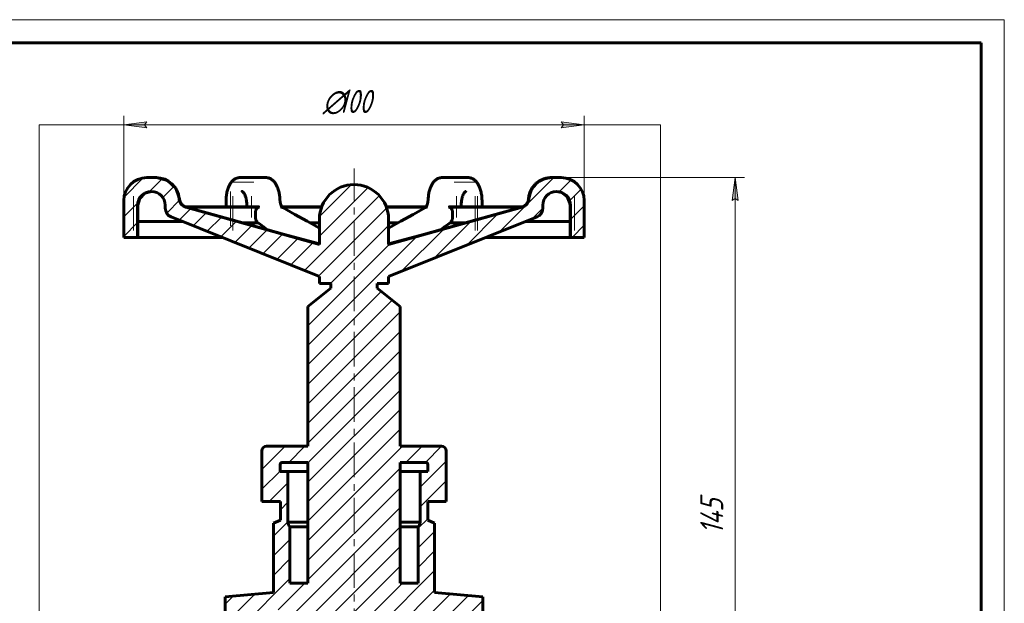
# Model space of a CAD drawing. Header units: millimetres. Extents: x 0 to 420, y 0 to 297.
# Tile 7 of 7: x 206 to 420, y 170 to 297. Entities that reach past the tile are written whole.
import ezdxf

# ---------------------------------------------------------------- set-up
doc = ezdxf.new("R2010")
doc.units = ezdxf.units.MM
for name, pattern in [('K5LT_AXLED', [12, 7.5, -1.5, 1.5, -1.5]), ('K5LT_BASIC', [0]), ('K5LT_THIN', [0]), ('K5LT_THIN_INCLUDED_TO_HATCHING', [0])]:
    doc.linetypes.add(name, pattern=pattern)
doc.layers.add('Системный слой', color=7, linetype='Continuous')
doc.layers.add('Системный слой (1)', color=7, linetype='Continuous', true_color=0x6c6c6c)
doc.styles.add('KDIMTEXTSTYLE', font='GOST_AU.SHX', dxfattribs={"width": 0.96, "oblique": 15, "height": 5})
doc.styles.add('KTEXTSTYLE', font='GOST_AU.SHX', dxfattribs={"width": 0.96, "height": 5})
doc.dimstyles.new('KDIMSTYLE (1.00)', dxfattribs={"dimtxt": 5, "dimasz": 1, "dimexe": 2, "dimexo": 0, "dimgap": 1, "dimtad": 1, "dimtxsty": 'KDIMTEXTSTYLE', "dimsah": 1, "dimcen": 0, "dimdle": 1, "dimadec": 0, "dimazin": 0, "dimtfac": 0.667, "dimtmove": 0, "dimatfit": 3, "dimfxl": 1, "dimtvp": 1, "dimtolj": 1, "dimtzin": 0, "dimarcsym": 0})

# ---------------------------------------------------------------- blocks, each defined once
blk = doc.blocks.new('U41')
at = {"layer": 'Системный слой (1)', "color": 150, "linetype": 'K5LT_BASIC', "lineweight": 60, "true_color": 0x0080ff}
for p, q in [((235.85, 262.73), (238.25, 262.12)), ((238.25, 262.12), (240.06, 260.45)), ((240.06, 260.45), (240.85, 258.1))]:
    blk.add_line(p, q, dxfattribs=at)
blk = doc.blocks.new('U42')
at = {"layer": 'Системный слой (1)', "color": 150, "linetype": 'K5LT_BASIC', "lineweight": 60, "true_color": 0x0080ff}
for p, q in [((264.38, 187.92), (268.75, 187.92)), ((288.75, 187.92), (293.11, 187.92))]:
    blk.add_line(p, q, dxfattribs=at)
blk = doc.blocks.new('U43')
at = {"layer": 'Системный слой (1)', "color": 150, "linetype": 'K5LT_BASIC', "lineweight": 60, "true_color": 0x0080ff}
for p, q in [((271.71, 256.32), (262.85, 256.32)), ((294.64, 256.32), (285.79, 256.32))]:
    blk.add_line(p, q, dxfattribs=at)
blk = doc.blocks.new('U45')
at = {"layer": 'Системный слой (1)', "color": 150, "linetype": 'K5LT_BASIC', "lineweight": 60, "true_color": 0x0080ff}
for p, q in [((265.92, 254.74), (263.25, 256.22)), ((268.58, 253.26), (265.92, 254.74)), ((271.25, 251.78), (268.58, 253.26))]:
    blk.add_line(p, q, dxfattribs=at)
blk = doc.blocks.new('U46')
at = {"layer": 'Системный слой (1)', "color": 150, "linetype": 'K5LT_BASIC', "lineweight": 60, "true_color": 0x0080ff}
for p, q in [((264.38, 198.92), (268.75, 198.92)), ((288.75, 198.92), (293.11, 198.92))]:
    blk.add_line(p, q, dxfattribs=at)
blk = doc.blocks.new('U47')
at = {"layer": 'Системный слой (1)', "color": 150, "linetype": 'K5LT_BASIC', "lineweight": 60, "true_color": 0x0080ff}
for p, q in [((258.4, 252.56), (257.74, 253.09)), ((259.06, 252.03), (258.4, 252.56)), ((259.72, 251.5), (259.06, 252.03))]:
    blk.add_line(p, q, dxfattribs=at)
blk = doc.blocks.new('U48')
at = {"layer": 'Системный слой (1)', "color": 150, "linetype": 'K5LT_BASIC', "lineweight": 60, "true_color": 0x0080ff}
for p, q in [((298.43, 252.03), (299.09, 252.56)), ((299.09, 252.56), (299.75, 253.09)), ((297.77, 251.5), (298.43, 252.03))]:
    blk.add_line(p, q, dxfattribs=at)
blk = doc.blocks.new('U49')
at = {"layer": 'Системный слой (1)', "color": 150, "linetype": 'K5LT_BASIC', "lineweight": 60, "true_color": 0x0080ff}
for p, q in [((262.97, 256.42), (271.75, 256.42)), ((285.75, 256.42), (294.52, 256.42))]:
    blk.add_line(p, q, dxfattribs=at)
blk = doc.blocks.new('U50')
at = {"layer": 'Системный слой (1)', "color": 150, "linetype": 'K5LT_BASIC', "lineweight": 60, "true_color": 0x0080ff}
for p, q in [((262.71, 257.4), (262.64, 258.07)), ((262.86, 256.83), (262.71, 257.4)), ((263.06, 256.42), (262.86, 256.83))]:
    blk.add_line(p, q, dxfattribs=at)
blk = doc.blocks.new('U52')
at = {"layer": 'Системный слой (1)', "color": 150, "linetype": 'K5LT_BASIC', "lineweight": 60, "true_color": 0x0080ff}
for p, q in [((288.91, 253.26), (291.58, 254.74)), ((291.58, 254.74), (294.24, 256.22)), ((286.25, 251.78), (288.91, 253.26))]:
    blk.add_line(p, q, dxfattribs=at)
blk = doc.blocks.new('U53')
at = {"layer": 'Системный слой (1)', "color": 150, "linetype": 'K5LT_BASIC', "lineweight": 60, "true_color": 0x0080ff}
for p, q in [((269.17, 252.93), (271.25, 252.93)), ((286.25, 252.93), (288.33, 252.93))]:
    blk.add_line(p, q, dxfattribs=at)
blk = doc.blocks.new('U54')
at = {"layer": 'Системный слой (1)', "color": 150, "linetype": 'K5LT_BASIC', "lineweight": 60, "true_color": 0x0080ff}
for p, q in [((264.81, 186.91), (268.75, 186.91)), ((288.75, 186.91), (292.68, 186.91))]:
    blk.add_line(p, q, dxfattribs=at)
blk = doc.blocks.new('U55')
at = {"layer": 'Системный слой (1)', "color": 150, "linetype": 'K5LT_BASIC', "lineweight": 60, "true_color": 0x0080ff}
for p, q in [((301.06, 252.41), (310.7, 255.08)), ((310.7, 255.08), (315.18, 256.32)), ((293.85, 250.42), (301.06, 252.41)), ((286.25, 248.36), (293.85, 250.42))]:
    blk.add_line(p, q, dxfattribs=at)
blk = doc.blocks.new('U56')
at = {"layer": 'Системный слой (1)', "color": 150, "linetype": 'K5LT_BASIC', "lineweight": 60, "true_color": 0x0080ff}
for p, q in [((246.8, 255.08), (242.31, 256.32)), ((256.44, 252.41), (246.8, 255.08)), ((263.65, 250.42), (256.44, 252.41)), ((271.25, 248.36), (263.65, 250.42))]:
    blk.add_line(p, q, dxfattribs=at)
blk = doc.blocks.new('U58')
at = {"layer": 'Системный слой (1)', "color": 150, "linetype": 'K5LT_BASIC', "lineweight": 60, "true_color": 0x0080ff}
for p, q in [((232.22, 258.22), (233.31, 259.32)), ((233.31, 259.32), (234.79, 259.73)), ((231.82, 256.73), (232.22, 258.22))]:
    blk.add_line(p, q, dxfattribs=at)
blk = doc.blocks.new('U60')
at = {"layer": 'Системный слой (1)', "color": 150, "linetype": 'K5LT_BASIC', "lineweight": 60, "true_color": 0x0080ff}
for p, q in [((323.85, 259.49), (322.71, 259.73)), ((325.06, 258.54), (323.85, 259.49)), ((325.65, 257.11), (325.06, 258.54)), ((325.67, 256.73), (325.65, 257.11))]:
    blk.add_line(p, q, dxfattribs=at)
blk = doc.blocks.new('U61')
at = {"layer": 'Системный слой (1)', "color": 150, "linetype": 'K5LT_BASIC', "lineweight": 60, "true_color": 0x0080ff}
for p, q in [((294.44, 256.42), (294.63, 256.83)), ((294.63, 256.83), (294.79, 257.4)), ((294.79, 257.4), (294.86, 258.07))]:
    blk.add_line(p, q, dxfattribs=at)
blk = doc.blocks.new('U62')
at = {"layer": 'Системный слой (1)', "color": 7, "linetype": 'K5LT_THIN_INCLUDED_TO_HATCHING', "lineweight": 18}
for p, q in [((210.33, 274.17), (345.33, 274.17)), ((210.33, 80.17), (210.33, 274.17)), ((345.33, 274.17), (345.33, 80.17)), ((345.33, 80.17), (210.33, 80.17))]:
    blk.add_line(p, q, dxfattribs=at)
blk = doc.blocks.new('D2')
at = {"layer": 'Системный слой (1)'}
for points in [[(362.2, 257.73), (361.54, 262.73), (360.88, 257.73), (361.54, 258.23)], [(361.54, 117.73), (362.2, 122.73), (361.54, 122.23), (360.88, 122.73)]]:
    blk.add_hatch(color=7, dxfattribs=at).paths.add_polyline_path(points)
at = {"layer": 'Системный слой (1)', "color": 7, "linetype": 'K5LT_THIN', "lineweight": 18}
for p, q in [((323.75, 262.73), (363.54, 262.73)), ((360.88, 257.73), (361.54, 262.73)), ((361.54, 262.73), (362.2, 257.73)), ((361.54, 258.23), (360.88, 257.73)), ((362.2, 257.73), (361.54, 258.23)), ((361.54, 117.73), (360.88, 122.73)), ((360.88, 122.73), (361.54, 122.23)), ((361.54, 122.23), (362.2, 122.73)), ((362.2, 122.73), (361.54, 117.73)), ((337.75, 117.73), (363.54, 117.73))]:
    blk.add_line(p, q, dxfattribs=at)
blk.add_wipeout([(360.54, 185.35), (353.16, 185.35), (353.16, 194.72), (360.54, 194.72)]).dxf.layer = 'Системный слой (1)'
blk.add_line((361.54, 262.73), (361.54, 117.73), dxfattribs=at)
at = {"layer": 'Системный слой (1)', "color": 7, "insert": (353.95, 185.35), "char_height": 5, "attachment_point": 1, "rotation": 90, "style": 'KTEXTSTYLE'}
blk.add_mtext('\\H5.0;\\W1.000;\\Q15;\\Q15;\\W0.965;145', dxfattribs=at)
blk = doc.blocks.new('KDIMARROW_01')
at = {"layer": 'Системный слой'}
blk.add_hatch(color=0, dxfattribs=at).paths.add_polyline_path([(-5, -0.66), (0, 0), (-5, 0.66), (-4.5, 0)])
at = {"layer": 'Системный слой', "color": 0, "linetype": 'K5LT_THIN', "lineweight": 18}
for p, q in [((-4.5, 0), (-5, 0.66)), ((-5, 0.66), (0, 0)), ((0, 0), (-5, -0.66)), ((-5, -0.66), (-4.5, 0))]:
    blk.add_line(p, q, dxfattribs=at)
at = {"layer": 'Системный слой (1)', "color": 0, "linetype": 'K5LT_THIN', "lineweight": 18}
blk.add_line((337.75, 87.73), (336.75, 87.73), dxfattribs=at)
blk = doc.blocks.new('D3')
at = {"layer": 'Системный слой (1)'}
for points in [[(233.25, 274.17), (233.75, 274.83), (228.75, 274.17), (233.75, 273.51)], [(323.75, 273.51), (328.75, 274.17), (323.75, 274.83), (324.25, 274.17)]]:
    blk.add_hatch(color=7, dxfattribs=at).paths.add_polyline_path(points)
at = {"layer": 'Системный слой (1)', "color": 7, "linetype": 'K5LT_THIN', "lineweight": 18}
for p, q in [((228.75, 249.73), (228.75, 276.17)), ((328.75, 249.73), (328.75, 276.17)), ((228.75, 274.17), (233.75, 274.83)), ((233.75, 273.51), (228.75, 274.17)), ((233.75, 274.83), (233.25, 274.17)), ((233.25, 274.17), (233.75, 273.51)), ((324.25, 274.17), (323.75, 274.83)), ((323.75, 274.83), (328.75, 274.17)), ((328.75, 274.17), (323.75, 273.51)), ((323.75, 273.51), (324.25, 274.17))]:
    blk.add_line(p, q, dxfattribs=at)
blk.add_wipeout([(271.95, 275.17), (271.95, 282.55), (285, 282.55), (285, 275.17)]).dxf.layer = 'Системный слой (1)'
blk.add_line((228.75, 274.17), (328.75, 274.17), dxfattribs=at)
at = {"layer": 'Системный слой (1)', "color": 7, "char_height": 5, "attachment_point": 1, "style": 'KTEXTSTYLE'}
for s, insert in [('\\H5.0;\\W1.000;\\Q15;\\Q15;\\W0.965;∅', (271.95, 281.76)), ('\\H5.0;\\W1.000;\\Q15;\\Q15;\\W0.965;100', (275.26, 281.76))]:
    blk.add_mtext(s, dxfattribs=dict(at, insert=insert))
blk = doc.blocks.new('U63')
at = {"color": 7, "linetype": 'K5LT_THIN', "lineweight": 18}
for p, q in [((0, 297), (420, 297)), ((420, 297), (420, 0))]:
    blk.add_line(p, q, dxfattribs=at)
at = {"color": 150, "linetype": 'K5LT_BASIC', "lineweight": 60, "true_color": 0x0080ff}
for p, q in [((20, 292), (415, 292)), ((415, 292), (415, 5))]:
    blk.add_line(p, q, dxfattribs=at)

msp = doc.modelspace()

# ---------------------------------------------------------------- hatches: boundary and pattern name
at = {"layer": 'Системный слой (1)'}
h = msp.add_hatch(dxfattribs=at)
h.set_pattern_fill('', angle=45, style=0, pattern_type=0)
h.set_pattern_definition([(45, (0, 0), (-2.12132, 2.12132), [])])
h.paths.add_polyline_path([(262.788, 88.483), (271.661, 86.663), (281.228, 86.285), (290.673, 87.468), (294.707, 88.483), (335.371, 88.483), (337.747, 91.636), (337.747, 102.945), (321.747, 103.783), (317.982, 100.425), (313.358, 98.405), (312.613, 98.231), (296.535, 95.69), (280.286, 94.74), (278.747, 94.733), (262.49, 95.532), (253.247, 96.707), (253.247, 113.733), (253.54, 114.44), (254.247, 114.733), (254.747, 114.733), (254.747, 117.733), (252.247, 117.733), (250.833, 117.147), (250.247, 115.733), (250.247, 97.202), (244.882, 98.231), (240.167, 100.027), (236.245, 103.202), (235.747, 103.783), (219.747, 102.945), (219.747, 91.636), (222.124, 88.483)])
h.paths.add_polyline_path([(219.747, 143.829), (219.747, 132.521), (235.747, 131.682), (239.513, 135.041), (244.136, 137.061), (244.882, 137.235), (260.247, 139.697), (260.247, 160.536), (259.577, 161.909), (261.247, 161.909), (261.582, 168.909), (263.982, 168.909), (264.412, 161.909), (264.812, 161.909), (264.812, 134.733), (271.747, 134.733), (271.747, 128.619), (266.747, 125.733), (266.747, 121.733), (253.747, 121.733), (253.747, 118.733), (256.747, 115.733), (300.747, 115.733), (303.747, 118.733), (303.747, 121.733), (290.747, 121.733), (290.747, 125.733), (285.747, 128.619), (285.747, 134.733), (292.683, 134.733), (292.683, 161.909), (293.083, 161.909), (293.513, 168.909), (295.913, 168.909), (296.247, 161.909), (297.917, 161.909), (297.247, 160.536), (297.247, 139.697), (304.247, 138.759), (304.247, 118.716), (303.959, 118.021), (303.264, 117.733), (302.747, 117.733), (302.747, 114.733), (305.647, 114.733), (306.779, 115.201), (307.247, 116.333), (307.247, 138.263), (312.613, 137.235), (317.328, 135.438), (321.249, 132.264), (321.747, 131.682), (337.747, 132.521), (337.747, 143.829), (335.371, 146.983), (307.747, 146.983), (306.333, 147.568), (305.747, 148.983), (305.747, 160.783), (306.04, 161.49), (306.747, 161.783), (306.747, 171.783), (296.247, 172.702), (296.247, 187.733), (294.747, 188.42), (294.747, 192.42), (298.747, 192.42), (298.747, 203.42), (298.454, 204.127), (297.747, 204.42), (288.747, 204.42), (288.747, 234.733), (283.747, 238.733), (283.747, 239.733), (286.247, 239.733), (286.247, 241.233), (318.495, 254.228), (319.588, 255.3), (319.747, 256.083), (319.747, 256.733), (320.521, 258.743), (322.442, 259.717), (324.521, 259.152), (325.685, 257.34), (325.747, 256.733), (325.747, 249.733), (328.747, 249.733), (328.747, 257.733), (327.963, 260.421), (325.857, 262.266), (323.747, 262.733), (321.728, 262.733), (319.04, 261.949), (317.195, 259.843), (316.742, 258.103), (316.053, 256.736), (315.284, 256.325), (286.247, 248.233), (286.247, 249.733), (286.247, 253.733), (285.458, 257.082), (283.256, 259.726), (280.105, 261.109), (278.747, 261.233), (275.398, 260.443), (272.754, 258.241), (271.371, 255.091), (271.247, 253.733), (271.247, 249.733), (271.247, 248.233), (242.21, 256.325), (241.005, 257.269), (240.753, 258.103), (239.772, 260.726), (237.535, 262.41), (235.767, 262.733), (233.747, 262.733), (231.059, 261.949), (229.214, 259.843), (228.747, 257.733), (228.747, 249.733), (231.747, 249.733), (231.747, 256.733), (232.521, 258.743), (234.442, 259.717), (236.521, 259.152), (237.685, 257.34), (237.747, 256.733), (237.747, 256.083), (238.333, 254.669), (239, 254.228), (271.247, 241.233), (271.247, 239.733), (273.747, 239.733), (273.747, 238.733), (268.747, 234.733), (268.747, 204.42), (259.747, 204.42), (259.04, 204.127), (258.747, 203.42), (258.747, 192.42), (262.747, 192.42), (262.747, 188.42), (261.247, 187.733), (261.247, 172.702), (250.747, 171.783), (250.747, 161.783), (251.454, 161.49), (251.747, 160.783), (251.747, 148.983), (251.162, 147.568), (249.747, 146.983), (222.124, 146.983)])
h.paths.add_polyline_path([(294.816, 200.42), (294.816, 198.92), (293.111, 198.92), (293.111, 187.92), (292.683, 186.909), (292.683, 174.733), (288.747, 174.733), (288.747, 200.92), (294.316, 200.92), (294.669, 200.774)])
h.paths.add_polyline_path([(262.679, 198.92), (262.679, 200.42), (262.825, 200.774), (263.179, 200.92), (268.747, 200.92), (268.747, 174.733), (264.812, 174.733), (264.812, 186.909), (264.383, 187.92), (264.383, 198.92)])

# ---------------------------------------------------------------- linework, layer by layer
at = {"layer": 'Системный слой (1)', "color": 30, "linetype": 'K5LT_AXLED', "lineweight": 18, "true_color": 0xff8000}
for p, q in [((278.747, 113.733), (278.747, 264.733)), ((256.96, 261.733), (251.948, 261.733)), ((305.547, 261.733), (300.535, 261.733)), ((251.945, 259.733), (251.945, 251.233)), ((305.55, 251.233), (305.55, 259.733)), ((230.823, 258.733), (230.823, 251.233)), ((252.446, 251.233), (252.446, 258.733)), ((256.453, 258.733), (256.453, 254.083)), ((301.041, 254.083), (301.041, 258.733)), ((305.049, 258.733), (305.049, 251.233)), ((326.671, 251.233), (326.671, 258.733))]:
    msp.add_line(p, q, dxfattribs=at)
at = {"layer": 'Системный слой (1)', "color": 150, "linetype": 'K5LT_BASIC', "lineweight": 60, "true_color": 0x0080ff}
for p, q in [((233.747, 262.733), (235.767, 262.733)), ((235.767, 262.733), (235.852, 262.733)), ((235.852, 262.733), (235.852, 262.733)), ((254.96, 262.733), (253.948, 262.733)), ((253.948, 262.733), (253.948, 262.733)), ((254.96, 262.733), (259.639, 262.733)), ((259.639, 262.733), (259.64, 262.733)), ((297.855, 262.733), (297.855, 262.733)), ((297.855, 262.733), (302.535, 262.733)), ((303.547, 262.733), (302.535, 262.733)), ((303.547, 262.733), (303.547, 262.733)), ((321.643, 262.733), (321.643, 262.733)), ((321.643, 262.733), (321.728, 262.733)), ((321.728, 262.733), (323.747, 262.733)), ((254.45, 259.733), (254.449, 259.733)), ((303.046, 259.733), (303.047, 259.733)), ((228.747, 257.733), (228.747, 249.733)), ((231.747, 256.733), (231.747, 249.733)), ((231.823, 256.733), (231.823, 253.233)), ((237.747, 256.733), (237.747, 256.083)), ((240.844, 258.103), (240.851, 258.103)), ((250.945, 257.733), (250.945, 256.421)), ((255.453, 256.733), (255.453, 256.421)), ((302.041, 256.421), (302.041, 256.733)), ((306.55, 256.421), (306.55, 257.733)), ((319.747, 256.733), (319.747, 256.083)), ((325.671, 253.233), (325.671, 256.733)), ((325.747, 256.733), (325.747, 249.733)), ((328.747, 257.733), (328.747, 249.733)), ((242.034, 256.421), (257.658, 256.421)), ((242.159, 256.371), (242.176, 256.365)), ((271.247, 248.233), (242.21, 256.325)), ((258.205, 256.325), (242.309, 256.325)), ((242.31, 256.325), (242.309, 256.325)), ((257.367, 253.977), (257.367, 255.262)), ((286.247, 248.233), (315.284, 256.325)), ((315.186, 256.325), (299.289, 256.325)), ((299.837, 256.421), (315.455, 256.421)), ((300.128, 253.977), (300.128, 255.262)), ((315.184, 256.325), (315.186, 256.325)), ((315.33, 256.371), (315.312, 256.365)), ((231.781, 249.733), (231.781, 253.233)), ((241.47, 253.233), (231.781, 253.233)), ((271.247, 241.233), (239, 254.228)), ((254.526, 252.934), (257.934, 252.934)), ((256.816, 252.3), (256.816, 252.934)), ((271.247, 249.733), (271.247, 253.733)), ((286.247, 241.233), (318.495, 254.228)), ((286.247, 253.733), (286.247, 249.733)), ((299.56, 252.934), (302.969, 252.934)), ((300.679, 252.3), (300.679, 252.934)), ((325.713, 253.233), (316.025, 253.233)), ((325.713, 249.733), (325.713, 253.233)), ((231.747, 249.733), (228.747, 249.733)), ((231.747, 249.733), (231.781, 249.733)), ((231.781, 249.733), (250.155, 249.733)), ((271.247, 249.733), (271.247, 248.233)), ((286.247, 249.733), (286.247, 248.233)), ((307.34, 249.733), (325.713, 249.733)), ((325.713, 249.733), (325.747, 249.733)), ((328.747, 249.733), (325.747, 249.733)), ((271.247, 241.233), (271.247, 239.733)), ((273.747, 239.733), (271.247, 239.733)), ((273.747, 238.733), (273.747, 239.733)), ((286.247, 239.733), (283.747, 239.733)), ((283.747, 238.733), (283.747, 239.733)), ((286.247, 241.233), (286.247, 239.733)), ((273.747, 238.733), (268.747, 234.733)), ((283.747, 238.733), (288.747, 234.733)), ((268.747, 204.42), (268.747, 234.733)), ((288.747, 204.42), (288.747, 234.733)), ((258.747, 192.42), (258.747, 203.42)), ((259.747, 204.42), (268.747, 204.42)), ((288.747, 204.42), (297.747, 204.42)), ((298.747, 192.42), (298.747, 203.42)), ((262.679, 200.42), (262.679, 198.92)), ((264.383, 198.92), (262.679, 198.92)), ((263.179, 200.92), (268.747, 200.92)), ((264.383, 198.92), (264.383, 187.92)), ((268.747, 174.733), (268.747, 200.92)), ((288.747, 174.733), (288.747, 200.92)), ((288.747, 200.92), (294.316, 200.92)), ((294.816, 198.92), (293.111, 198.92)), ((293.111, 198.92), (293.111, 187.92)), ((294.816, 200.42), (294.816, 198.92)), ((262.747, 192.42), (258.747, 192.42)), ((262.747, 188.42), (262.747, 192.42)), ((298.747, 192.42), (294.747, 192.42)), ((294.747, 188.42), (294.747, 192.42)), ((262.747, 188.42), (261.247, 187.733)), ((294.747, 188.42), (296.247, 187.733)), ((261.247, 172.702), (261.247, 187.733)), ((264.812, 186.909), (264.812, 174.733)), ((292.683, 186.909), (292.683, 174.733)), ((296.247, 172.702), (296.247, 187.733)), ((264.812, 174.733), (268.747, 174.733)), ((288.747, 174.733), (292.683, 174.733)), ((261.247, 172.702), (250.747, 171.783)), ((250.747, 161.783), (250.747, 171.783)), ((296.247, 172.702), (306.747, 171.783)), ((306.747, 161.783), (306.747, 171.783))]:
    msp.add_line(p, q, dxfattribs=at)
for centre, radius, start, end in [((233.747, 257.733), 5, 90, 180), ((235.767, 257.733), 5, 4.25065, 90), ((278.747, 253.733), 7.5, 90, 180), ((278.747, 253.733), 7.5, 0, 90), ((321.728, 257.733), 5, 90, 175.74935), ((323.747, 257.733), 5, 0, 90), ((234.747, 256.733), 3, 0, 180), ((322.747, 256.733), 3, 0, 180), ((242.747, 258.252), 2, 184.25065, 254.42746), ((314.747, 258.252), 2, 285.57254, 355.74935), ((239.747, 256.083), 2, 180, 248.0513), ((317.747, 256.083), 2, 291.9487, 0), ((259.747, 203.42), 1, 90, 180), ((297.747, 203.42), 1, 0, 90), ((263.179, 200.42), 0.5, 90, 180), ((294.316, 200.42), 0.5, 0, 90), ((266.369, 188.164), 2, 187.00201, 218.87776), ((291.126, 188.164), 2, 321.12224, 352.99799)]:
    msp.add_arc(centre, radius, start, end, dxfattribs=at)
for points, knots in [([(250.945, 257.733), (250.945, 257.922), (250.951, 258.112), (250.974, 258.48), (250.991, 258.659), (251.035, 259.005), (251.061, 259.173), (251.123, 259.496), (251.157, 259.651), (251.233, 259.949), (251.275, 260.092), (251.364, 260.365), (251.411, 260.495), (251.511, 260.742), (251.564, 260.859), (251.669, 261.074), (251.722, 261.173), (251.834, 261.365), (251.892, 261.457), (252.013, 261.632), (252.075, 261.713), (252.201, 261.865), (252.265, 261.936), (252.391, 262.064), (252.453, 262.122), (252.582, 262.232), (252.649, 262.283), (252.784, 262.377), (252.851, 262.419), (252.987, 262.495), (253.056, 262.529), (253.194, 262.589), (253.264, 262.615), (253.403, 262.659), (253.473, 262.677), (253.612, 262.706), (253.681, 262.716), (253.814, 262.729), (253.877, 262.732), (253.943, 262.733), (253.946, 262.733), (253.948, 262.733)], [0, 0, 0, 0, 1.4462561, 1.4462561, 2.8228507, 2.8228507, 4.1511182, 4.1511182, 5.4230413, 5.4230413, 6.6477404, 6.6477404, 7.824935, 7.824935, 8.950814, 8.950814, 9.9631812, 9.9631812, 10.9884205, 10.9884205, 11.9665057, 11.9665057, 12.8946516, 12.8946516, 13.7384133, 13.7384133, 14.5799713, 14.5799713, 15.3797281, 15.3797281, 16.1530936, 16.1530936, 16.9065414, 16.9065414, 17.6326195, 17.6326195, 18.3304368, 18.3304368, 18.9761548, 18.9761548, 18.9990462, 18.9990462, 18.9990462, 18.9990462]), ([(262.637, 258.066), (262.631, 258.24), (262.62, 258.41), (262.588, 258.739), (262.568, 258.897), (262.52, 259.21), (262.492, 259.364), (262.43, 259.656), (262.396, 259.794), (262.32, 260.068), (262.278, 260.204), (262.188, 260.464), (262.141, 260.587), (262.041, 260.823), (261.988, 260.935), (261.883, 261.142), (261.83, 261.237), (261.719, 261.421), (261.661, 261.509), (261.542, 261.675), (261.481, 261.753), (261.358, 261.897), (261.296, 261.964), (261.171, 262.088), (261.109, 262.144), (260.983, 262.249), (260.918, 262.298), (260.789, 262.386), (260.725, 262.426), (260.598, 262.496), (260.535, 262.527), (260.41, 262.582), (260.348, 262.606), (260.219, 262.649), (260.153, 262.667), (260.022, 262.697), (259.956, 262.708), (259.826, 262.725), (259.761, 262.73), (259.677, 262.732), (259.658, 262.733), (259.64, 262.733)], [0, 0, 0, 0, 1.3731949, 1.3731949, 2.671842, 2.671842, 3.9532628, 3.9532628, 5.1630127, 5.1630127, 6.3955398, 6.3955398, 7.5868076, 7.5868076, 8.7290145, 8.7290145, 9.7675979, 9.7675979, 10.806429, 10.806429, 11.7920837, 11.7920837, 12.7332124, 12.7332124, 13.6015841, 13.6015841, 14.4491482, 14.4491482, 15.2472531, 15.2472531, 15.9847654, 15.9847654, 16.6896649, 16.6896649, 17.4128896, 17.4128896, 18.1133309, 18.1133309, 18.8034902, 18.8034902, 18.9989881, 18.9989881, 18.9989881, 18.9989881]), ([(294.857, 258.066), (294.864, 258.24), (294.875, 258.41), (294.907, 258.739), (294.926, 258.897), (294.974, 259.21), (295.002, 259.364), (295.065, 259.656), (295.099, 259.794), (295.174, 260.068), (295.217, 260.204), (295.307, 260.464), (295.354, 260.587), (295.454, 260.823), (295.506, 260.935), (295.612, 261.142), (295.665, 261.237), (295.776, 261.421), (295.834, 261.509), (295.953, 261.675), (296.013, 261.753), (296.136, 261.897), (296.198, 261.964), (296.323, 262.088), (296.385, 262.144), (296.512, 262.249), (296.576, 262.298), (296.705, 262.386), (296.77, 262.426), (296.897, 262.496), (296.96, 262.527), (297.085, 262.582), (297.147, 262.606), (297.275, 262.649), (297.342, 262.667), (297.473, 262.697), (297.538, 262.708), (297.669, 262.725), (297.734, 262.73), (297.818, 262.732), (297.836, 262.733), (297.855, 262.733)], [0, 0, 0, 0, 1.373195, 1.373195, 2.6718421, 2.6718421, 3.9532629, 3.9532629, 5.1630128, 5.1630128, 6.3955399, 6.3955399, 7.5868077, 7.5868077, 8.7290146, 8.7290146, 9.767598, 9.767598, 10.806429, 10.806429, 11.7920837, 11.7920837, 12.7332124, 12.7332124, 13.6015841, 13.6015841, 14.4491483, 14.4491483, 15.2472532, 15.2472532, 15.9847654, 15.9847654, 16.6896649, 16.6896649, 17.4128896, 17.4128896, 18.1133309, 18.1133309, 18.8034902, 18.8034902, 18.9989881, 18.9989881, 18.9989881, 18.9989881]), ([(306.55, 257.733), (306.55, 257.922), (306.544, 258.112), (306.52, 258.48), (306.503, 258.659), (306.46, 259.005), (306.433, 259.173), (306.372, 259.496), (306.338, 259.651), (306.261, 259.949), (306.22, 260.092), (306.131, 260.365), (306.083, 260.495), (305.983, 260.742), (305.931, 260.859), (305.825, 261.074), (305.773, 261.173), (305.661, 261.365), (305.602, 261.457), (305.481, 261.632), (305.42, 261.713), (305.294, 261.865), (305.23, 261.936), (305.104, 262.064), (305.041, 262.122), (304.912, 262.232), (304.845, 262.283), (304.711, 262.377), (304.644, 262.419), (304.507, 262.495), (304.439, 262.529), (304.301, 262.589), (304.231, 262.615), (304.091, 262.659), (304.021, 262.677), (303.883, 262.706), (303.814, 262.716), (303.681, 262.729), (303.617, 262.732), (303.551, 262.733), (303.549, 262.733), (303.547, 262.733)], [0, 0, 0, 0, 1.4462561, 1.4462561, 2.8228507, 2.8228507, 4.1511182, 4.1511182, 5.4230413, 5.4230413, 6.6477404, 6.6477404, 7.824935, 7.824935, 8.950814, 8.950814, 9.9631812, 9.9631812, 10.9884205, 10.9884205, 11.9665057, 11.9665057, 12.8946516, 12.8946516, 13.7384133, 13.7384133, 14.5799713, 14.5799713, 15.3797281, 15.3797281, 16.1530936, 16.1530936, 16.9065414, 16.9065414, 17.6326195, 17.6326195, 18.3304368, 18.3304368, 18.9761548, 18.9761548, 18.9990462, 18.9990462, 18.9990462, 18.9990462]), ([(321.643, 262.733), (321.467, 262.733), (321.289, 262.723), (321.013, 262.694), (320.912, 262.68), (320.765, 262.655), (320.72, 262.647), (320.661, 262.636), (320.646, 262.633), (320.617, 262.627), (320.602, 262.624), (320.576, 262.618), (320.565, 262.615), (320.535, 262.609), (320.517, 262.605), (320.465, 262.592), (320.431, 262.584), (320.329, 262.558), (320.263, 262.539), (320.064, 262.48), (319.933, 262.434), (319.646, 262.321), (319.488, 262.249), (319.157, 262.078), (318.986, 261.976), (318.657, 261.752), (318.498, 261.629), (318.197, 261.367), (318.054, 261.226), (317.784, 260.926), (317.658, 260.768), (317.426, 260.438), (317.32, 260.267), (317.13, 259.91), (317.043, 259.722), (316.902, 259.357), (316.846, 259.183), (316.766, 258.877), (316.736, 258.743), (316.695, 258.511), (316.682, 258.424), (316.662, 258.261), (316.654, 258.181), (316.648, 258.103)], [0, 0, 0, 0, 1.8394131, 1.8394131, 2.9050845, 2.9050845, 3.3824271, 3.3824271, 3.5383873, 3.5383873, 3.6943474, 3.6943474, 3.8146533, 3.8146533, 4.0094256, 4.0094256, 4.3760534, 4.3760534, 5.0978516, 5.0978516, 6.5357199, 6.5357199, 8.3297499, 8.3297499, 10.4083274, 10.4083274, 12.4805877, 12.4805877, 14.5702125, 14.5702125, 16.6765956, 16.6765956, 18.7701667, 18.7701667, 20.8876562, 20.8876562, 22.843144, 22.843144, 24.2781662, 24.2781662, 25.1722305, 25.1722305, 26, 26, 26, 26]), ([(254.45, 259.733), (254.45, 259.733), (254.45, 259.733), (254.449, 259.733), (254.449, 259.733), (254.449, 259.733), (254.449, 259.733), (254.449, 259.733), (254.449, 259.733), (254.45, 259.733), (254.449, 259.733), (254.45, 259.733)], [0, 0, 0, 0, 1.6, 1.6, 3.2, 3.2, 4.8, 4.8, 6.4, 6.4, 8, 8, 8, 8]), ([(254.45, 259.733), (254.452, 259.732), (254.453, 259.732), (254.459, 259.731), (254.463, 259.729), (254.473, 259.725), (254.48, 259.723), (254.496, 259.715), (254.505, 259.71), (254.526, 259.697), (254.539, 259.689), (254.567, 259.667), (254.583, 259.654), (254.62, 259.622), (254.64, 259.602), (254.684, 259.556), (254.708, 259.528), (254.758, 259.465), (254.785, 259.429), (254.841, 259.347), (254.87, 259.3), (254.929, 259.197), (254.96, 259.139), (255.021, 259.012), (255.053, 258.942), (255.114, 258.79), (255.144, 258.708), (255.202, 258.532), (255.23, 258.437), (255.284, 258.234), (255.309, 258.126), (255.353, 257.901), (255.373, 257.784), (255.407, 257.539), (255.421, 257.411), (255.443, 257.141), (255.45, 257), (255.453, 256.817), (255.453, 256.775), (255.453, 256.733)], [0, 0, 0, 0, 0.3128814, 0.3128814, 0.6302264, 0.6302264, 0.9640177, 0.9640177, 1.2934413, 1.2934413, 1.6523338, 1.6523338, 2.027194, 2.027194, 2.4266366, 2.4266366, 2.8528265, 2.8528265, 3.3040596, 3.3040596, 3.787334, 3.787334, 4.2988023, 4.2988023, 4.8456763, 4.8456763, 5.420605, 5.420605, 6.0282164, 6.0282164, 6.6697088, 6.6697088, 7.3327369, 7.3327369, 8.0273152, 8.0273152, 8.7772259, 8.7772259, 9, 9, 9, 9]), ([(302.041, 256.733), (302.041, 256.877), (302.046, 257.022), (302.064, 257.308), (302.077, 257.449), (302.111, 257.714), (302.13, 257.839), (302.176, 258.078), (302.201, 258.191), (302.256, 258.406), (302.285, 258.507), (302.346, 258.695), (302.378, 258.782), (302.443, 258.944), (302.476, 259.018), (302.542, 259.152), (302.574, 259.213), (302.637, 259.321), (302.668, 259.368), (302.727, 259.452), (302.755, 259.489), (302.807, 259.551), (302.831, 259.577), (302.875, 259.622), (302.895, 259.64), (302.93, 259.669), (302.945, 259.681), (302.972, 259.699), (302.984, 259.707), (303.004, 259.717), (303.012, 259.721), (303.025, 259.727), (303.029, 259.729), (303.037, 259.731), (303.04, 259.732), (303.044, 259.732), (303.045, 259.733), (303.046, 259.733), (303.047, 259.733), (303.047, 259.733), (303.047, 259.733), (303.047, 259.733)], [0, 0, 0, 0, 1.370178, 1.370178, 2.7246474, 2.7246474, 3.9786603, 3.9786603, 5.1741646, 5.1741646, 6.3251403, 6.3251403, 7.4142745, 7.4142745, 8.4497668, 8.4497668, 9.4223945, 9.4223945, 10.332506, 10.332506, 11.1853185, 11.1853185, 11.9789368, 11.9789368, 12.7269075, 12.7269075, 13.3938386, 13.3938386, 14.0560087, 14.0560087, 14.6856793, 14.6856793, 15.2883064, 15.2883064, 15.8735667, 15.8735667, 16.4423613, 16.4423613, 16.9768086, 16.9768086, 17, 17, 17, 17]), ([(242.159, 256.371), (242.153, 256.373), (242.148, 256.375), (242.131, 256.381), (242.12, 256.386), (242.087, 256.399), (242.065, 256.408), (242.041, 256.418), (242.037, 256.42), (241.997, 256.439), (241.959, 256.456), (241.851, 256.512), (241.781, 256.554), (241.65, 256.644), (241.588, 256.692), (241.47, 256.796), (241.413, 256.852), (241.307, 256.971), (241.257, 257.034), (241.164, 257.166), (241.122, 257.235), (241.046, 257.377), (241.013, 257.45), (240.955, 257.601), (240.93, 257.678), (240.889, 257.838), (240.874, 257.92), (240.859, 258.036), (240.856, 258.069), (240.854, 258.103)], [0.1500281, 0.1500281, 0.1500281, 0.1500281, 0.275962, 0.275962, 0.5462922, 0.5462922, 1.0644129, 1.0644129, 1.1404228, 1.1404228, 2.0555716, 2.0555716, 3.8454395, 3.8454395, 5.5828839, 5.5828839, 7.3208158, 7.3208158, 9.0999827, 9.0999827, 10.8801063, 10.8801063, 12.6412784, 12.6412784, 14.4254967, 14.4254967, 16.2566865, 16.2566865, 16.9953626, 16.9953626, 16.9953626, 16.9953626]), ([(315.33, 256.371), (315.336, 256.373), (315.342, 256.376), (315.36, 256.382), (315.371, 256.387), (315.405, 256.4), (315.427, 256.409), (315.451, 256.419), (315.453, 256.42), (315.494, 256.44), (315.534, 256.457), (315.644, 256.514), (315.713, 256.555), (315.845, 256.645), (315.907, 256.693), (316.027, 256.798), (316.085, 256.854), (316.192, 256.973), (316.243, 257.036), (316.336, 257.169), (316.379, 257.238), (316.456, 257.382), (316.49, 257.456), (316.549, 257.609), (316.574, 257.687), (316.614, 257.848), (316.629, 257.93), (316.643, 258.043), (316.646, 258.073), (316.648, 258.103)], [0.1385226, 0.1385226, 0.1385226, 0.1385226, 0.2793437, 0.2793437, 0.5529866, 0.5529866, 1.0774567, 1.0774567, 1.1248682, 1.1248682, 2.0807602, 2.0807602, 3.8421816, 3.8421816, 5.583136, 5.583136, 7.3391581, 7.3391581, 9.1131356, 9.1131356, 10.8975241, 10.8975241, 12.698657, 12.698657, 14.4993624, 14.4993624, 16.3355401, 16.3355401, 17, 17, 17, 17]), ([(257.367, 255.262), (257.367, 255.301), (257.37, 255.378), (257.385, 255.489), (257.41, 255.605), (257.452, 255.734), (257.519, 255.879), (257.614, 256.022), (257.727, 256.14), (257.839, 256.221), (257.933, 256.269), (258.009, 256.296), (258.071, 256.312), (258.124, 256.32), (258.167, 256.324), (258.194, 256.325), (258.205, 256.325)], [0, 0, 0, 0, 0.0717276, 0.1404953, 0.2062865, 0.2916157, 0.3927435, 0.5126832, 0.6279103, 0.7254091, 0.8021785, 0.8549324, 0.9033843, 0.9416159, 0.9738503, 1, 1, 1, 1]), ([(257.658, 256.421), (257.666, 256.421), (257.689, 256.421), (257.726, 256.42), (257.77, 256.418), (257.815, 256.415), (257.861, 256.411), (257.907, 256.406), (257.954, 256.4), (258.002, 256.393), (258.049, 256.385), (258.098, 256.375), (258.13, 256.368), (258.146, 256.365)], [0.72130507, 0.72130507, 0.72130507, 0.72130507, 0.73554177, 0.76006737, 0.78528306, 0.81064715, 0.83651631, 0.86274449, 0.88954814, 0.91658868, 0.94410379, 0.97189963, 1, 1, 1, 1]), ([(262.97, 256.421), (262.967, 256.421), (262.959, 256.421), (262.946, 256.42), (262.93, 256.418), (262.913, 256.415), (262.896, 256.411), (262.879, 256.406), (262.861, 256.4), (262.842, 256.393), (262.823, 256.385), (262.803, 256.375), (262.79, 256.368), (262.784, 256.365)], [0.72130293, 0.72130293, 0.72130293, 0.72130293, 0.73557029, 0.76006728, 0.78528459, 0.81065102, 0.83652299, 0.86275383, 0.88955914, 0.91660019, 0.9441135, 0.97190561, 1, 1, 1, 1]), ([(263.25, 256.219), (263.247, 256.22), (263.211, 256.24), (263.149, 256.269), (263.065, 256.296), (262.998, 256.312), (262.94, 256.32), (262.892, 256.324), (262.864, 256.325), (262.851, 256.325)], [0.71984938, 0.71984938, 0.71984938, 0.71984938, 0.72540914, 0.80217854, 0.85493243, 0.90338427, 0.94161588, 0.97385032, 1, 1, 1, 1]), ([(294.245, 256.219), (294.247, 256.22), (294.284, 256.24), (294.345, 256.269), (294.429, 256.296), (294.497, 256.312), (294.555, 256.32), (294.602, 256.324), (294.631, 256.325), (294.644, 256.325)], [0.71984938, 0.71984938, 0.71984938, 0.71984938, 0.72540914, 0.80217854, 0.85493243, 0.90338427, 0.94161588, 0.97385032, 1, 1, 1, 1]), ([(294.525, 256.421), (294.528, 256.421), (294.535, 256.421), (294.549, 256.42), (294.565, 256.418), (294.581, 256.415), (294.598, 256.411), (294.616, 256.406), (294.634, 256.4), (294.653, 256.393), (294.672, 256.385), (294.691, 256.375), (294.704, 256.368), (294.711, 256.365)], [0.72130293, 0.72130293, 0.72130293, 0.72130293, 0.73557029, 0.76006728, 0.78528459, 0.81065102, 0.83652299, 0.86275383, 0.88955914, 0.91660019, 0.9441135, 0.97190561, 1, 1, 1, 1]), ([(300.128, 255.262), (300.128, 255.301), (300.124, 255.378), (300.11, 255.489), (300.084, 255.605), (300.043, 255.734), (299.976, 255.879), (299.881, 256.022), (299.768, 256.14), (299.656, 256.221), (299.562, 256.269), (299.485, 256.296), (299.424, 256.312), (299.371, 256.32), (299.327, 256.324), (299.301, 256.325), (299.289, 256.325)], [0, 0, 0, 0, 0.0717276, 0.1404953, 0.2062865, 0.2916157, 0.3927435, 0.5126832, 0.6279103, 0.7254091, 0.8021785, 0.8549324, 0.9033843, 0.9416159, 0.9738503, 1, 1, 1, 1]), ([(299.837, 256.421), (299.829, 256.421), (299.806, 256.421), (299.768, 256.42), (299.724, 256.418), (299.679, 256.415), (299.634, 256.411), (299.588, 256.406), (299.541, 256.4), (299.493, 256.393), (299.445, 256.385), (299.397, 256.375), (299.365, 256.368), (299.349, 256.365)], [0.72130287, 0.72130287, 0.72130287, 0.72130287, 0.73557029, 0.76006728, 0.78528459, 0.81065102, 0.83652299, 0.86275383, 0.88955914, 0.91660019, 0.9441135, 0.97190561, 1, 1, 1, 1]), ([(257.367, 253.977), (257.367, 253.938), (257.37, 253.862), (257.384, 253.751), (257.407, 253.637), (257.446, 253.511), (257.507, 253.371), (257.591, 253.239), (257.674, 253.147), (257.725, 253.102), (257.741, 253.089)], [0, 0, 0, 0, 0.07365028, 0.14387735, 0.21073359, 0.29646376, 0.39682812, 0.51077017, 0.61102229, 0.65573239, 0.65573239, 0.65573239, 0.65573239]), ([(300.128, 253.977), (300.128, 253.938), (300.124, 253.862), (300.111, 253.751), (300.087, 253.637), (300.049, 253.511), (299.987, 253.371), (299.904, 253.239), (299.821, 253.147), (299.769, 253.102), (299.753, 253.089)], [0, 0, 0, 0, 0.07365028, 0.14387735, 0.21073359, 0.29646376, 0.39682812, 0.51077017, 0.61102229, 0.6557296, 0.6557296, 0.6557296, 0.6557296])]:
    msp.add_open_spline(points, degree=3, knots=knots, dxfattribs=at)
msp.add_open_spline([(240.851, 258.103), (240.853, 258.103), (240.854, 258.103), (240.854, 258.103)], degree=3, dxfattribs=at)

# ---------------------------------------------------------------- block references
at = {"layer": 'Системный слой (1)'}
for name in ['U62', 'U41', 'U58', 'U60', 'U50', 'U61', 'U56', 'U43', 'U49', 'U45', 'U55', 'U52', 'U47', 'U53', 'U48', 'U46', 'U42', 'U54']:
    msp.add_blockref(name, (0, 0), dxfattribs=at)

# ---------------------------------------------------------------- next in the draw order: dimensions: what is measured, and where the dimension line sits
at = {"layer": 'Системный слой (1)', "color": 7}
dim = msp.add_linear_dim(base=(361.538, 262.733), p1=(337.747, 117.733), p2=(323.747, 262.733), angle=90, text='\\H5.0;\\W0.965;\\Q15;\\H5.0;\\W0.965;\\Q15;\\Q15;145', dimstyle='KDIMSTYLE (1.00)', override={"dimexo": 0, "dimblk1": 'KDIMARROW_01', "dimblk2": 'KDIMARROW_01', "dimse1": 0, "dimse2": 0, "dimclrt": 7, "dimtolj": 1}, dxfattribs=at)
dim.commit()
dim.dimension.update_dxf_attribs({"geometry": 'D2', "text_midpoint": (361.538, 190.233), "dimtype": 160})

# ---------------------------------------------------------------- next in the draw order: dimensions: what is measured, and where the dimension line sits
dim = msp.add_linear_dim(base=(228.747, 274.173), p1=(328.747, 249.733), p2=(228.747, 249.733), text='\\H5.0;\\W0.965;\\Q15;∅\\H5.0;\\W0.965;\\Q15;\\Q15;100', dimstyle='KDIMSTYLE (1.00)', override={"dimexo": 0, "dimblk1": 'KDIMARROW_01', "dimblk2": 'KDIMARROW_01', "dimse1": 0, "dimse2": 0, "dimclrt": 7, "dimtolj": 1}, dxfattribs=at)
dim.commit()
dim.dimension.update_dxf_attribs({"geometry": 'D3', "text_midpoint": (278.747, 274.173), "dimtype": 160})

# ---------------------------------------------------------------- next in the draw order: block references
msp.add_blockref('U63', (0, 0))

doc.saveas('drawing.dxf')
